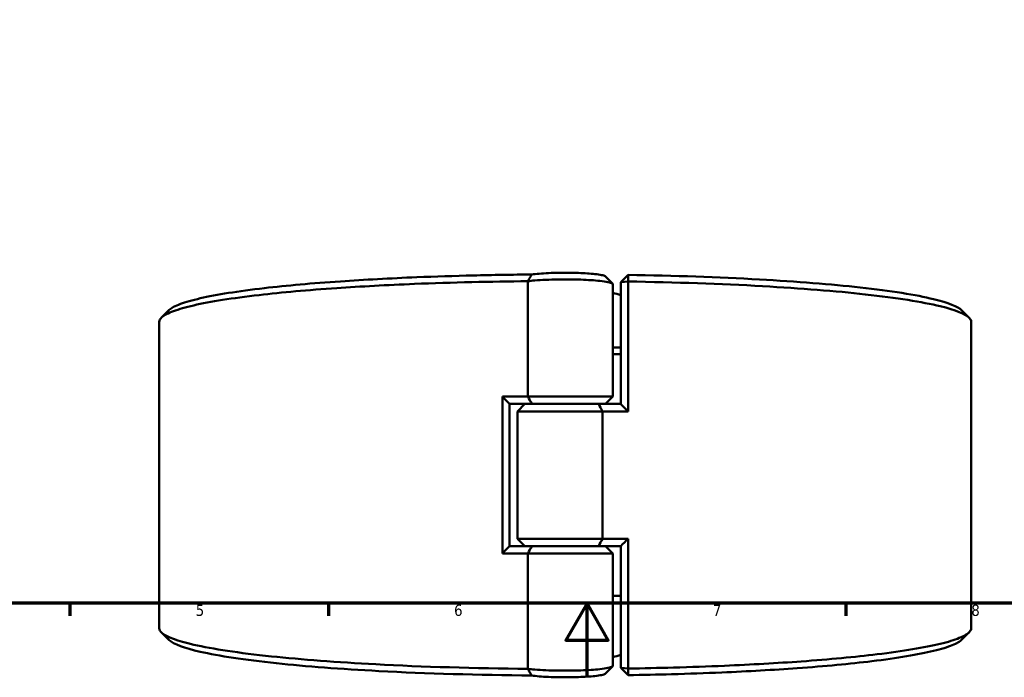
# Model space of a CAD drawing. Header units: millimetres. Extents: x 0 to 898, y 0 to 874.
# Tile 2 of 16: x 267 to 534, y 0 to 178. Entities that reach past the tile are written whole.
import ezdxf

# ---------------------------------------------------------------- set-up
doc = ezdxf.new("R2010")
doc.units = ezdxf.units.MM
doc.layers.add('Border (ANSI)', color=7, linetype='Continuous', lineweight=70)
doc.layers.add('Visible (ANSI)', color=7, linetype='Continuous', lineweight=50)
doc.styles.add('Note Text (ANSI)', font='tahoma.ttf')

# ---------------------------------------------------------------- blocks, each defined once
blk = doc.blocks.new('Borders Default Border')
at = {"layer": 'Border (ANSI)'}
for p, q in [((280.33, 20), (280.33, 16.55)), ((350.42, 20), (350.42, 16.55)), ((490.58, 20), (490.58, 16.55))]:
    blk.add_line(p, q, dxfattribs=at)
at = {"layer": 'Border (ANSI)', "flags": 128}
for points in [[(20, 20), (20, 574), (821, 574), (821, 20), (20, 20)], [(420.5, 0), (420.5, 20), (414.73, 10), (426.27, 10), (420.5, 20)]]:
    blk.add_lwpolyline(points, dxfattribs=at)
at = {"layer": 'Border (ANSI)', "char_height": 3.05, "attachment_point": 7, "style": 'Note Text (ANSI)'}
for s, insert in [('5', (314.48, 16.49)), ('6', (384.49, 16.49)), ('7', (454.6, 16.55)), ('8', (524.63, 16.48))]:
    blk.add_mtext(s, dxfattribs=dict(at, insert=insert))

msp = doc.modelspace()

# ---------------------------------------------------------------- linework, layer by layer
at = {"layer": 'Visible (ANSI)'}
for p, q in [((404.465, 107.213), (404.465, 75.958)), ((429.632, 106.951), (431.632, 108.93)), ((431.611, 107.133), (429.632, 106.951)), ((429.632, 106.951), (429.632, 73.939)), ((431.611, 71.958), (431.611, 107.133)), ((427.532, 75.958), (427.532, 106.397)), ((304.582, 13.216), (304.582, 96.201)), ((524.582, 13.216), (524.582, 96.201)), ((397.554, 75.958), (397.554, 33.458)), ((397.554, 75.958), (404.465, 75.958)), ((404.465, 75.958), (427.532, 75.958)), ((425.532, 73.958), (427.532, 75.958)), ((399.532, 73.977), (399.532, 35.439)), ((405.537, 73.958), (399.532, 73.958)), ((403.632, 73.958), (401.632, 71.958)), ((423.628, 73.958), (405.537, 73.958)), ((405.537, 73.958), (423.628, 73.958)), ((423.628, 73.958), (429.632, 73.958)), ((424.699, 71.958), (401.632, 71.958)), ((401.632, 37.458), (401.632, 71.958)), ((431.611, 71.958), (424.699, 71.958)), ((424.699, 37.458), (424.699, 71.958)), ((401.632, 37.458), (424.699, 37.458)), ((403.632, 35.458), (401.632, 37.458)), ((424.699, 37.458), (431.611, 37.458)), ((431.611, 2.284), (431.611, 37.458)), ((399.532, 35.458), (405.537, 35.458)), ((405.537, 35.458), (423.628, 35.458)), ((423.628, 35.458), (405.537, 35.458)), ((429.632, 35.458), (423.628, 35.458)), ((425.532, 35.458), (427.532, 33.458)), ((429.632, 35.477), (429.632, 2.465)), ((404.465, 33.458), (397.554, 33.458)), ((427.532, 33.458), (404.465, 33.458)), ((404.465, 33.458), (404.465, 2.204)), ((427.532, 3.02), (427.532, 33.458)), ((429.632, 2.465), (431.611, 2.284)), ((431.632, 0.487), (429.632, 2.465))]:
    msp.add_line(p, q, dxfattribs=at)
for start, end in [(72.83658, 75.29031), (284.70969, 287.16342)]:
    msp.add_arc((414.582, 54.708), 51, start, end, dxfattribs=at)
for points, knots in [([(425.477, 108.517), (425.46, 108.534), (425.439, 108.551), (425.252, 108.678), (424.925, 108.785), (424.449, 108.885), (423.972, 108.984), (423.345, 109.076), (421.399, 109.287), (419.887, 109.386), (416.539, 109.505), (414.699, 109.523), (410.953, 109.465), (409.068, 109.379), (406.777, 109.186), (406.102, 109.111), (405.54, 109.028)], [1.6708864, 1.6708864, 1.6708864, 1.6708864, 1.7181778, 1.7181778, 2.0191226, 2.0191226, 2.0191226, 2.3200674, 2.3200674, 2.8015791, 2.8015791, 3.2936987, 3.2936987, 3.8407027, 3.8407027, 4.113669, 4.113669, 4.113669, 4.113669]), ([(304.584, 96.201), (304.584, 96.623), (304.823, 97.045), (305.303, 97.464), (305.935, 98.016), (306.98, 98.563), (309.877, 99.635), (311.727, 100.16), (316.189, 101.177), (318.801, 101.668), (324.728, 102.605), (328.042, 103.051), (334.754, 103.826), (338.064, 104.162), (345.082, 104.789), (348.791, 105.08), (359.259, 105.797), (366.34, 106.176), (378.794, 106.678), (383.995, 106.843), (394.281, 107.088), (399.357, 107.172), (404.465, 107.219)], [1.5689782, 1.5689782, 1.5689782, 1.5689782, 1.6835247, 1.6835247, 1.6835247, 1.8342613, 1.8342613, 1.9849979, 1.9849979, 2.1357345, 2.1357345, 2.286471, 2.286471, 2.4145971, 2.4145971, 2.5427232, 2.5427232, 2.7605376, 2.7605376, 2.9091478, 2.9091478, 3.0493207, 3.0493207, 3.0493207, 3.0493207]), ([(405.54, 109.028), (400.209, 108.983), (394.912, 108.898), (384.5, 108.65), (379.386, 108.487), (367.142, 107.994), (360.182, 107.621), (349.896, 106.916), (346.253, 106.63), (339.36, 106.014), (336.11, 105.683), (329.523, 104.922), (326.271, 104.483), (320.46, 103.562), (317.901, 103.079), (313.532, 102.081), (311.723, 101.565), (308.896, 100.511), (307.879, 99.974), (307.268, 99.432), (307.217, 99.387), (307.169, 99.342), (307.124, 99.296)], [-3.057758, -3.057758, -3.057758, -3.057758, -2.9091478, -2.9091478, -2.7605376, -2.7605376, -2.5427232, -2.5427232, -2.4145971, -2.4145971, -2.286471, -2.286471, -2.1357345, -2.1357345, -1.9849979, -1.9849979, -1.8342613, -1.8342613, -1.6835247, -1.6835247, -1.6835247, -1.6709535, -1.6709535, -1.6709535, -1.6709535]), ([(404.465, 107.213), (405.025, 107.284), (405.657, 107.349), (408.149, 107.558), (410.351, 107.658), (414.719, 107.725), (416.861, 107.705), (420.772, 107.566), (422.546, 107.45), (424.85, 107.204), (425.598, 107.096), (426.173, 106.979), (426.749, 106.862), (427.152, 106.737), (427.475, 106.538), (427.531, 106.467), (427.531, 106.397)], [-4.0504507, -4.0504507, -4.0504507, -4.0504507, -3.8407027, -3.8407027, -3.2936987, -3.2936987, -2.8015791, -2.8015791, -2.3200674, -2.3200674, -2.0191226, -2.0191226, -2.0191226, -1.7181778, -1.7181778, -1.5553537, -1.5553537, -1.5553537, -1.5553537]), ([(405.54, 109.028), (405.356, 108.728), (405.175, 108.427), (404.821, 107.825), (404.646, 107.522), (404.474, 107.219)], [-0.28321923, -0.28321923, -0.28321923, -0.28321923, -0.14163621, -0.14163621, 0, 0, 0, 0]), ([(431.611, 107.133), (431.615, 107.432), (431.618, 107.732), (431.625, 108.331), (431.629, 108.63), (431.632, 108.93)], [-0.27027253, -0.27027253, -0.27027253, -0.27027253, -0.13514386, -0.13514386, 0, 0, 0, 0]), ([(431.611, 107.133), (444.38, 106.931), (456.791, 106.501), (478.454, 105.287), (487.879, 104.536), (504.416, 102.71), (511.321, 101.617), (520.417, 99.413), (523.102, 98.322), (524.118, 97.216), (524.427, 96.879), (524.582, 96.54), (524.582, 96.201)], [0.1557141, 0.1557141, 0.1557141, 0.1557141, 0.5088597, 0.5088597, 0.8329778, 0.8329778, 1.1791536, 1.1791536, 1.4806404, 1.4806404, 1.4806404, 1.5726145, 1.5726145, 1.5726145, 1.5726145]), ([(522.041, 99.296), (520.991, 100.346), (518.41, 101.38), (509.646, 103.512), (502.876, 104.586), (486.643, 106.381), (477.384, 107.12), (456.181, 108.308), (444.084, 108.73), (431.632, 108.93)], [-1.4706391, -1.4706391, -1.4706391, -1.4706391, -1.1791536, -1.1791536, -0.8329778, -0.8329778, -0.5088597, -0.5088597, -0.1585481, -0.1585481, -0.1585481, -0.1585481]), ([(404.465, 2.197), (390.106, 2.331), (376.015, 2.752), (352.763, 3.987), (343.173, 4.717), (326.231, 6.504), (319.082, 7.581), (309.496, 9.764), (306.566, 10.849), (305.303, 11.952), (304.823, 12.372), (304.583, 12.794), (304.582, 13.216)], [-3.0493207, -3.0493207, -3.0493207, -3.0493207, -2.6553113, -2.6553113, -2.3311953, -2.3311953, -1.9849979, -1.9849979, -1.6835247, -1.6835247, -1.6835247, -1.5689782, -1.5689782, -1.5689782, -1.5689782]), ([(524.581, 13.216), (524.581, 12.877), (524.427, 12.538), (524.118, 12.2), (523.61, 11.647), (522.687, 11.098), (520.032, 10.02), (518.3, 9.49), (514.066, 8.464), (511.564, 7.967), (505.849, 7.017), (502.635, 6.563), (496.098, 5.773), (492.864, 5.43), (485.987, 4.787), (482.344, 4.488), (472.038, 3.747), (465.043, 3.352), (453.224, 2.845), (448.613, 2.682), (439.869, 2.439), (435.758, 2.349), (431.611, 2.284)], [-1.5726145, -1.5726145, -1.5726145, -1.5726145, -1.4806404, -1.4806404, -1.4806404, -1.329897, -1.329897, -1.1791536, -1.1791536, -1.0284101, -1.0284101, -0.8776667, -0.8776667, -0.7495348, -0.7495348, -0.6214029, -0.6214029, -0.4035786, -0.4035786, -0.2704136, -0.2704136, -0.1557141, -0.1557141, -0.1557141, -0.1557141]), ([(307.124, 10.12), (307.169, 10.075), (307.217, 10.03), (307.268, 9.985), (308.489, 8.9), (311.348, 7.835), (320.733, 5.69), (327.743, 4.631), (344.375, 2.874), (353.798, 2.157), (376.921, 0.928), (391.104, 0.51), (405.54, 0.389)], [1.6709535, 1.6709535, 1.6709535, 1.6709535, 1.6835247, 1.6835247, 1.6835247, 1.9849979, 1.9849979, 2.3311953, 2.3311953, 2.6553113, 2.6553113, 3.057758, 3.057758, 3.057758, 3.057758]), ([(431.632, 0.487), (435.609, 0.55), (439.549, 0.637), (448.049, 0.874), (452.583, 1.033), (464.203, 1.532), (471.078, 1.921), (481.204, 2.649), (484.782, 2.943), (491.536, 3.575), (494.711, 3.913), (501.126, 4.689), (504.278, 5.135), (509.881, 6.069), (512.332, 6.558), (516.475, 7.566), (518.168, 8.086), (520.672, 9.11), (521.534, 9.613), (522.041, 10.12)], [0.1585481, 0.1585481, 0.1585481, 0.1585481, 0.2704136, 0.2704136, 0.4035786, 0.4035786, 0.6214029, 0.6214029, 0.7495348, 0.7495348, 0.8776667, 0.8776667, 1.0284101, 1.0284101, 1.1791536, 1.1791536, 1.329897, 1.329897, 1.4706391, 1.4706391, 1.4706391, 1.4706391]), ([(427.531, 3.02), (427.531, 2.949), (427.475, 2.879), (427.152, 2.68), (426.749, 2.554), (426.173, 2.437), (425.598, 2.321), (424.85, 2.212), (422.546, 1.967), (420.772, 1.85), (416.861, 1.711), (414.719, 1.691), (410.351, 1.758), (408.149, 1.858), (405.657, 2.067), (405.025, 2.132), (404.465, 2.204)], [1.5553537, 1.5553537, 1.5553537, 1.5553537, 1.7181778, 1.7181778, 2.0191226, 2.0191226, 2.0191226, 2.3200674, 2.3200674, 2.8015791, 2.8015791, 3.2936987, 3.2936987, 3.8407027, 3.8407027, 4.0504507, 4.0504507, 4.0504507, 4.0504507]), ([(404.474, 2.197), (404.645, 1.896), (404.819, 1.595), (405.173, 0.993), (405.355, 0.69), (405.54, 0.389)], [-0.28323159, -0.28323159, -0.28323159, -0.28323159, -0.14242531, -0.14242531, 0, 0, 0, 0]), ([(405.54, 0.389), (406.102, 0.306), (406.777, 0.231), (409.068, 0.037), (410.953, -0.049), (414.699, -0.106), (416.539, -0.089), (419.887, 0.03), (421.399, 0.13), (423.345, 0.34), (423.972, 0.432), (424.449, 0.532), (424.925, 0.632), (425.252, 0.738), (425.439, 0.865), (425.46, 0.882), (425.477, 0.9)], [-4.113669, -4.113669, -4.113669, -4.113669, -3.8407027, -3.8407027, -3.2936987, -3.2936987, -2.8015791, -2.8015791, -2.3200674, -2.3200674, -2.0191226, -2.0191226, -2.0191226, -1.7181778, -1.7181778, -1.6708864, -1.6708864, -1.6708864, -1.6708864]), ([(431.632, 0.487), (431.629, 0.786), (431.625, 1.086), (431.618, 1.685), (431.615, 1.984), (431.611, 2.284)], [-0.27027244, -0.27027244, -0.27027244, -0.27027244, -0.13512845, -0.13512845, 0, 0, 0, 0])]:
    msp.add_open_spline(points, degree=3, knots=knots, dxfattribs=at)
for points in [[(404.474, 107.219), (404.471, 107.217), (404.468, 107.215), (404.465, 107.213)], [(404.474, 107.219), (404.471, 107.219), (404.468, 107.219), (404.465, 107.219)], [(425.477, 108.517), (426.14, 107.853), (426.804, 107.19), (427.467, 106.527)], [(305.134, 97.307), (305.797, 97.97), (306.461, 98.633), (307.124, 99.296)], [(522.041, 99.296), (522.704, 98.633), (523.367, 97.97), (524.031, 97.307)], [(429.632, 89.243), (428.934, 89.231), (428.234, 89.22), (427.532, 89.21)], [(427.532, 87.412), (428.234, 87.422), (428.934, 87.434), (429.632, 87.446)], [(399.532, 73.977), (398.871, 74.635), (398.212, 75.295), (397.554, 75.958)], [(404.465, 75.958), (404.81, 75.29), (405.168, 74.619), (405.537, 73.958)], [(423.628, 73.958), (423.997, 73.297), (424.355, 72.626), (424.699, 71.958)], [(429.632, 73.939), (430.293, 73.282), (430.953, 72.621), (431.611, 71.958)], [(423.628, 35.458), (423.997, 36.119), (424.355, 36.79), (424.699, 37.458)], [(431.611, 37.458), (430.953, 36.795), (430.293, 36.135), (429.632, 35.477)], [(399.532, 35.439), (398.871, 34.782), (398.212, 34.121), (397.554, 33.458)], [(405.537, 35.458), (405.168, 34.797), (404.81, 34.126), (404.465, 33.458)], [(429.632, 21.971), (428.934, 21.983), (428.234, 21.994), (427.532, 22.005)], [(427.532, 20.207), (428.234, 20.196), (428.934, 20.185), (429.632, 20.174)], [(307.124, 10.12), (306.461, 10.783), (305.797, 11.447), (305.134, 12.11)], [(524.031, 12.11), (523.367, 11.447), (522.704, 10.783), (522.041, 10.12)], [(427.467, 2.889), (426.804, 2.226), (426.14, 1.563), (425.477, 0.9)], [(404.465, 2.204), (404.468, 2.201), (404.471, 2.199), (404.474, 2.197)], [(404.465, 2.197), (404.468, 2.197), (404.471, 2.197), (404.474, 2.197)]]:
    msp.add_open_spline(points, degree=3, dxfattribs=at)

# ---------------------------------------------------------------- block references
msp.add_blockref('Borders Default Border', (0, 0))

doc.saveas('drawing.dxf')
